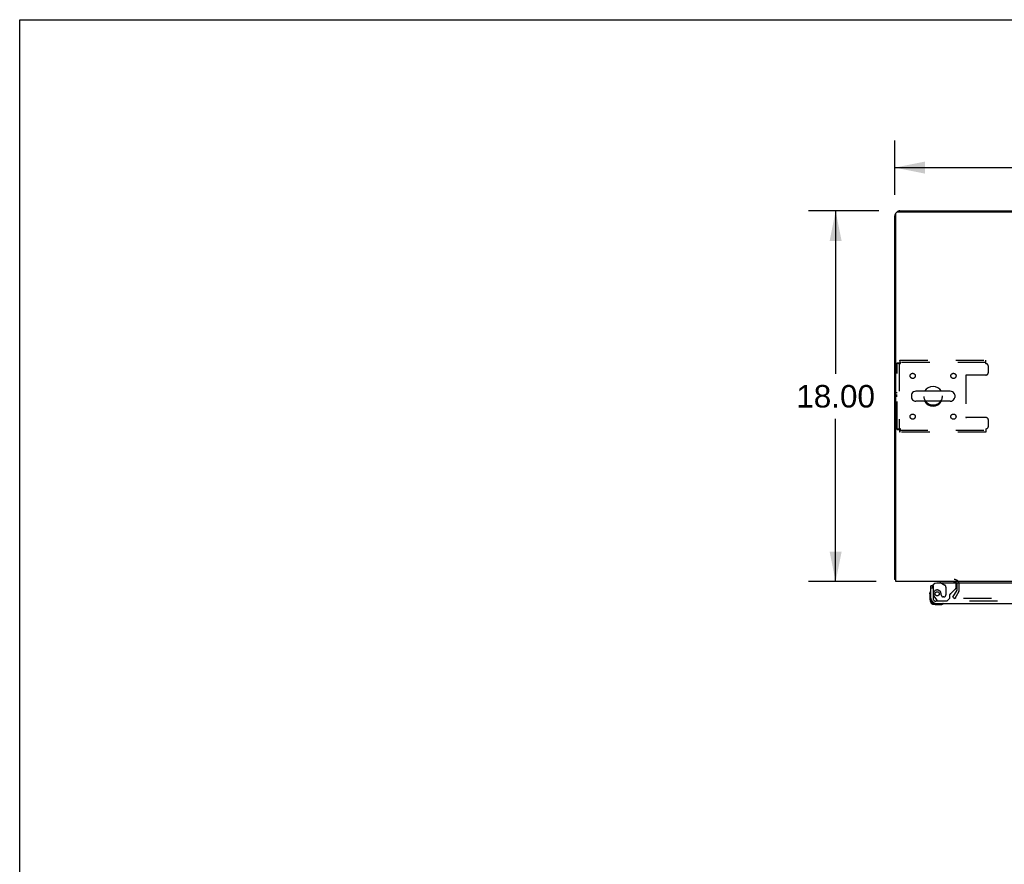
# Model space of a CAD drawing. Header units: inches. Extents: x 0 to 248, y 0 to 160.
# Tile 7 of 68: x 0 to 48, y 119 to 160. Entities that reach past the tile are written whole.
import ezdxf

# ---------------------------------------------------------------- set-up
doc = ezdxf.new("R2010")
doc.units = ezdxf.units.IN
doc.header["$LTSCALE"] = 13.627625
doc.header["$MEASUREMENT"] = 0
doc.linetypes.add('HIDDEN', pattern=[0.2, 0.1, -0.1])
doc.layers.get('0').update_dxf_attribs({"linetype": 'CONTINUOUS'})
for name, color, linetype in [('DEFAULT_2', 8, 'HIDDEN'), ('DIMENSIONS', 7, 'CONTINUOUS'), ('LEFTHAND_DOOR_ASSEMBLY', 7, 'CONTINUOUS'), ('WITNESSMARKS', 7, 'CONTINUOUS')]:
    doc.layers.add(name, color=color, linetype=linetype)
doc.styles.get("Standard").update_dxf_attribs({"font": 'arial.ttf'})
doc.dimstyles.new('DIMSTYLE_1', dxfattribs={"dimtxt": 1.093125, "dimasz": 1.4575, "dimexe": 0.09, "dimexo": 0.07, "dimgap": 0.0375, "dimtad": 0, "dimtih": 1, "dimtoh": 1, "dimzin": 4, "dimdsep": 46, "dimtxsty": 'Standard', "dimblk": '_FILLED', "dimblk1": '_FILLED', "dimblk2": '_FILLED', "dimcen": 0.09, "dimadec": 3, "dimazin": 1, "dimtfac": 1, "dimtdec": 3, "dimtofl": 0, "dimtmove": 0, "dimatfit": 3, "dimldrblk": '_FILLED', "dimfxl": 0, "dimtolj": 1, "dimtzin": 4, "dimarcsym": 0})

# ---------------------------------------------------------------- blocks, each defined once
blk = doc.blocks.new('_FILLED')
at = {"color": 0, "linetype": 'ByBlock'}
blk.add_solid([(0, 0), (-1, 0.2), (-1, -0.2)], dxfattribs=at)
blk = doc.blocks.new('*D1')
at = {"layer": 'DIMENSIONS', "color": 2, "linetype": 'Continuous'}
for p, q in [((42.519, 151.814), (42.519, 154.456)), ((120.269, 151.814), (120.269, 154.456)), ((42.519, 153.144), (78.938, 153.144)), ((120.269, 153.144), (83.85, 153.144))]:
    blk.add_line(p, q, dxfattribs=at)
at = {"layer": 'DIMENSIONS', "color": 2, "linetype": 'Continuous', "xscale": 1.4575, "yscale": 1.4575, "zscale": 1.4575, "rotation": 180}
blk.add_blockref('_FILLED', (42.519, 153.144), dxfattribs=at)
at = {"layer": 'DIMENSIONS', "color": 2, "linetype": 'Continuous', "xscale": 1.4575, "yscale": 1.4575, "zscale": 1.4575}
blk.add_blockref('_FILLED', (120.269, 153.144), dxfattribs=at)
at = {"layer": 'DIMENSIONS', "color": 2, "linetype": 'Continuous', "insert": (81.394, 153.69), "char_height": 1.0931, "width": 3.81984, "attachment_point": 2, "line_spacing_factor": 0.9}
blk.add_mtext('77.75', dxfattribs=at)
blk = doc.blocks.new('*D7')
at = {"layer": 'DIMENSIONS', "color": 2, "linetype": 'Continuous'}
for p, q in [((41.745, 151.04), (38.328, 151.04)), ((39.639, 151.04), (39.639, 143.133)), ((39.639, 133.04), (39.639, 140.947)), ((41.611, 133.04), (38.328, 133.04))]:
    blk.add_line(p, q, dxfattribs=at)
at = {"layer": 'DIMENSIONS', "color": 2, "linetype": 'Continuous', "xscale": 1.4575, "yscale": 1.4575, "zscale": 1.4575}
for p, rotation in [((39.639, 151.04), 90), ((39.639, 133.04), 270)]:
    blk.add_blockref('_FILLED', p, dxfattribs=dict(at, rotation=rotation))
at = {"layer": 'DIMENSIONS', "color": 2, "linetype": 'Continuous', "insert": (39.639, 142.587), "char_height": 1.0931, "width": 3.81984, "attachment_point": 2, "line_spacing_factor": 0.9}
blk.add_mtext('18.00', dxfattribs=at)

msp = doc.modelspace()

# ---------------------------------------------------------------- linework, layer by layer
at = {"color": 7, "linetype": 'Continuous'}
for p, q in [((0, 0), (0, 160.325)), ((0, 160.325), (247.775, 160.325)), ((43.319, 142.104), (43.319, 141.976)), ((45.204, 142.282), (43.541, 142.282)), ((45.427, 142.104), (45.427, 141.976)), ((45.204, 141.799), (43.541, 141.799)), ((42.571, 133.144), (42.519, 133.144))]:
    msp.add_line(p, q, dxfattribs=at)
at = {"color": 3, "linetype": 'Continuous'}
for p, q in [((42.519, 133.144), (42.519, 150.794)), ((42.571, 133.04), (42.571, 150.928)), ((42.631, 150.988), (120.157, 150.988)), ((42.765, 151.04), (50.019, 151.04)), ((120.217, 133.04), (42.571, 133.04))]:
    msp.add_line(p, q, dxfattribs=at)
for points in [[(42.546, 133.13), (42.543, 133.131), (42.54, 133.131), (42.537, 133.132), (42.534, 133.133), (42.532, 133.134), (42.529, 133.134), (42.527, 133.135), (42.525, 133.136), (42.523, 133.137), (42.522, 133.138), (42.521, 133.139), (42.52, 133.14), (42.519, 133.142), (42.519, 133.143), (42.519, 133.144)], [(42.571, 133.124), (42.569, 133.125), (42.565, 133.126), (42.561, 133.127), (42.557, 133.128), (42.554, 133.129), (42.546, 133.13)]]:
    msp.add_lwpolyline(points, dxfattribs=at)
for centre, radius, start, end in [((42.765, 150.794), 0.246, 140.5376, 180), ((42.631, 150.928), 0.06, 90, 180), ((42.765, 150.794), 0.246, 90, 129.4616), ((45.397, 132.898), 0.142, 26.4775, 90)]:
    msp.add_arc(centre, radius, start, end, dxfattribs=at)
at = {"color": 7, "linetype": 'Continuous'}
for centre, radius, start, end in [((43.444, 142.104), 0.125, 146.8152, 180), ((43.541, 142.04), 0.241, 90, 146.8152), ((44.373, 142.04), 0.475, 30.5571, 149.4429), ((45.204, 142.04), 0.241, 33.1848, 90), ((45.302, 142.104), 0.125, 0, 33.1848), ((43.444, 141.976), 0.125, 180, 213.1848), ((43.541, 142.04), 0.241, 213.1848, 270), ((44.373, 142.04), 0.475, 210.5571, 329.4429), ((45.204, 142.04), 0.241, 270, 326.8152), ((45.302, 141.976), 0.125, 326.8152, 360)]:
    msp.add_arc(centre, radius, start, end, dxfattribs=at)
at = {"layer": 'DEFAULT_2', "color": 8, "linetype": 'HIDDEN'}
for p, q in [((42.623, 140.424), (42.623, 143.656)), ((42.623, 143.656), (42.727, 143.656)), ((42.727, 143.656), (42.727, 140.424)), ((42.757, 143.79), (42.757, 143.686)), ((42.757, 143.79), (46.935, 143.79)), ((46.935, 143.686), (42.757, 143.686)), ((46.935, 143.623), (46.935, 143.79)), ((45.96, 143.041), (45.96, 141.039)), ((46.935, 143.071), (45.99, 143.071)), ((47.06, 143.196), (47.06, 143.498)), ((46.935, 141.009), (45.99, 141.009)), ((47.06, 140.582), (47.06, 140.884)), ((42.623, 140.424), (42.727, 140.424)), ((42.757, 140.29), (42.757, 140.394)), ((42.757, 140.394), (46.935, 140.394)), ((46.935, 140.29), (42.757, 140.29)), ((46.935, 140.457), (46.935, 140.29)), ((45.339, 132.28), (45.536, 132.619)), ((45.626, 132.567), (45.429, 132.228)), ((45.54, 132.636), (45.54, 132.898)), ((45.644, 132.636), (45.644, 132.898)), ((45.339, 132.28), (45.429, 132.228)), ((79.925, 132.228), (45.476, 132.228))]:
    msp.add_line(p, q, dxfattribs=at)
for points in [[(42.623, 143.656), (42.624, 143.654), (42.627, 143.652), (42.632, 143.649), (42.64, 143.647), (42.649, 143.644), (42.659, 143.642), (42.672, 143.64), (42.686, 143.637), (42.701, 143.635), (42.718, 143.633), (42.735, 143.63), (42.753, 143.628), (42.771, 143.626), (42.79, 143.623)], [(42.727, 143.656), (42.727, 143.654), (42.729, 143.652), (42.731, 143.649), (42.733, 143.647), (42.737, 143.644), (42.741, 143.642), (42.745, 143.64), (42.751, 143.637), (42.756, 143.635), (42.763, 143.633), (42.769, 143.63), (42.776, 143.628), (42.783, 143.626), (42.79, 143.623)], [(42.79, 143.623), (42.788, 143.642), (42.785, 143.66), (42.783, 143.678), (42.781, 143.696), (42.778, 143.712), (42.776, 143.727), (42.773, 143.741), (42.771, 143.754), (42.769, 143.765), (42.766, 143.774), (42.764, 143.781), (42.762, 143.786), (42.759, 143.789), (42.757, 143.79)], [(42.79, 143.623), (42.788, 143.63), (42.785, 143.637), (42.783, 143.644), (42.781, 143.651), (42.778, 143.657), (42.776, 143.663), (42.773, 143.668), (42.771, 143.672), (42.769, 143.677), (42.766, 143.68), (42.764, 143.683), (42.762, 143.685), (42.759, 143.686), (42.757, 143.686)], [(42.79, 140.457), (42.771, 140.455), (42.753, 140.453), (42.735, 140.45), (42.718, 140.448), (42.701, 140.445), (42.686, 140.443), (42.672, 140.441), (42.659, 140.438), (42.649, 140.436), (42.64, 140.434), (42.632, 140.431), (42.627, 140.429), (42.624, 140.427), (42.623, 140.424)], [(42.79, 140.457), (42.783, 140.455), (42.776, 140.453), (42.769, 140.45), (42.763, 140.448), (42.756, 140.445), (42.751, 140.443), (42.745, 140.441), (42.741, 140.438), (42.737, 140.436), (42.733, 140.434), (42.731, 140.431), (42.729, 140.429), (42.727, 140.427), (42.727, 140.424)], [(42.757, 140.29), (42.759, 140.291), (42.762, 140.294), (42.764, 140.3), (42.766, 140.307), (42.769, 140.316), (42.771, 140.327), (42.773, 140.339), (42.776, 140.353), (42.778, 140.368), (42.781, 140.385), (42.783, 140.402), (42.785, 140.42), (42.788, 140.439), (42.79, 140.457)], [(42.757, 140.394), (42.759, 140.395), (42.762, 140.396), (42.764, 140.398), (42.766, 140.4), (42.769, 140.404), (42.771, 140.408), (42.773, 140.413), (42.776, 140.418), (42.778, 140.424), (42.781, 140.43), (42.783, 140.436), (42.785, 140.443), (42.788, 140.45), (42.79, 140.457)], [(45.458, 132.253), (45.457, 132.251), (45.456, 132.249), (45.456, 132.247), (45.456, 132.245), (45.456, 132.245)], [(45.456, 132.245), (45.456, 132.243), (45.456, 132.241), (45.457, 132.239), (45.457, 132.238), (45.459, 132.236), (45.46, 132.234), (45.461, 132.233), (45.463, 132.232), (45.465, 132.23), (45.467, 132.229), (45.469, 132.229)], [(45.476, 132.228), (45.473, 132.228), (45.471, 132.228), (45.469, 132.229)]]:
    msp.add_lwpolyline(points, dxfattribs=at)
for centre, radius in [((43.383, 143.03), 0.125), ((45.363, 143.03), 0.125), ((44.373, 142.04), 0.438), ((43.383, 141.051), 0.125), ((45.363, 141.051), 0.125)]:
    msp.add_circle(centre, radius, dxfattribs=at)
for centre, radius, start, end in [((46.935, 143.498), 0.125, 0, 90), ((45.99, 143.041), 0.03, 90, 180), ((46.935, 143.196), 0.125, 270, 360), ((45.99, 141.039), 0.03, 180, 270), ((46.935, 140.884), 0.125, 0, 90), ((46.935, 140.582), 0.125, 270, 360), ((45.397, 132.898), 0.246, 0, 90), ((45.397, 132.898), 0.142, 0, 26.4775), ((45.507, 132.636), 0.033, 330, 360), ((45.507, 132.636), 0.137, 330, 360)]:
    msp.add_arc(centre, radius, start, end, dxfattribs=at)
at = {"layer": 'LEFTHAND_DOOR_ASSEMBLY', "color": 7, "linetype": 'Continuous'}
for p, q in [((44.711, 133.04), (44.711, 133.001)), ((44.711, 133.001), (44.78, 132.961)), ((44.344, 132.836), (44.269, 132.836)), ((44.209, 132.442), (44.212, 132.48)), ((44.209, 132.442), (44.209, 132.185)), ((44.269, 132.229), (44.269, 132.185)), ((44.472, 131.982), (44.515, 131.982)), ((44.472, 131.922), (44.728, 131.922))]:
    msp.add_line(p, q, dxfattribs=at)
at = {"layer": 'LEFTHAND_DOOR_ASSEMBLY', "color": 8, "linetype": 'HIDDEN'}
for p, q in [((45.341, 133.04), (44.711, 133.04)), ((44.373, 132.836), (44.344, 132.836)), ((44.373, 132.836), (44.373, 132.229)), ((44.78, 132.961), (44.949, 132.863)), ((44.999, 132.777), (44.999, 132.397)), ((45.25, 132.471), (45.469, 132.69)), ((45.498, 132.761), (45.498, 132.883)), ((44.448, 132.285), (44.549, 132.141)), ((80.21, 132.086), (44.515, 132.086)), ((44.614, 132.107), (45.065, 132.107)), ((44.77, 132.397), (44.77, 132.386)), ((44.901, 132.299), (44.868, 132.299)), ((45.065, 132.107), (45.191, 132.233)), ((45.191, 132.233), (45.191, 132.412))]:
    msp.add_line(p, q, dxfattribs=at)
at = {"layer": 'LEFTHAND_DOOR_ASSEMBLY', "color": 3, "linetype": 'Continuous'}
for p, q in [((44.269, 132.229), (44.269, 132.836)), ((80.394, 132.961), (44.561, 132.961)), ((44.515, 131.982), (80.21, 131.982))]:
    msp.add_line(p, q, dxfattribs=at)
at = {"layer": 'LEFTHAND_DOOR_ASSEMBLY', "color": 8, "linetype": 'HIDDEN'}
msp.add_circle((44.573, 132.449), 0.101, dxfattribs=at)
at = {"layer": 'LEFTHAND_DOOR_ASSEMBLY', "color": 7, "linetype": 'Continuous'}
for centre, radius, start, end in [((45.341, 132.883), 0.157, 29.8303, 90), ((44.459, 132.442), 0.25, 149.1101, 180), ((44.257, 132.562), 0.015, 96.3796, 149.1101), ((44.254, 132.562), 0.015, 0, 83.6204), ((44.472, 132.185), 0.263, 180, 270), ((44.472, 132.185), 0.203, 180, 270), ((44.728, 132.172), 0.25, 270, 300.8899), ((44.849, 131.967), 0.015, 6.3796, 90), ((44.849, 131.971), 0.015, 300.8899, 353.6204)]:
    msp.add_arc(centre, radius, start, end, dxfattribs=at)
at = {"layer": 'LEFTHAND_DOOR_ASSEMBLY', "color": 3, "linetype": 'Continuous'}
for centre, radius, start, end in [((44.561, 132.711), 0.25, 90, 180), ((44.515, 132.229), 0.246, 180, 270)]:
    msp.add_arc(centre, radius, start, end, dxfattribs=at)
at = {"layer": 'LEFTHAND_DOOR_ASSEMBLY', "color": 8, "linetype": 'HIDDEN'}
for centre, radius, start, end in [((44.573, 132.449), 0.187, 17.8482, 196.8439), ((44.377, 132.386), 0.393, 1.6599, 17.9298), ((44.899, 132.777), 0.1, 0, 59.908), ((45.398, 132.761), 0.1, 315, 360), ((45.341, 132.883), 0.157, 0, 29.8303), ((44.515, 132.229), 0.142, 180, 270), ((44.763, 132.507), 0.386, 196.8439, 215.1), ((44.614, 132.186), 0.079, 215.1, 270), ((44.868, 132.397), 0.098, 180, 270), ((44.901, 132.397), 0.098, 270, 360), ((45.23, 132.412), 0.039, 111.6096, 180), ((45.179, 132.541), 0.1, 291.6096, 315)]:
    msp.add_arc(centre, radius, start, end, dxfattribs=at)
at = {"layer": 'WITNESSMARKS', "color": 40, "linetype": 'Continuous'}
for p, q in [((42.571, 142.228), (42.633, 142.228)), ((42.571, 142.103), (42.633, 142.103)), ((42.571, 142.04), (42.633, 142.04))]:
    msp.add_line(p, q, dxfattribs=at)

# ---------------------------------------------------------------- dimensions: what is measured, and where the dimension line sits
at = {"layer": 'DIMENSIONS', "color": 2, "linetype": 'Continuous'}
for base, p1, p2, angle, picture, middle in [((42.519, 153.144), (120.269, 151.744), (42.519, 151.744), 180, '*D1', (81.398, 153.13)), ((39.639, 133.04), (41.815, 151.04), (41.681, 133.04), 270, '*D7', (39.686, 142.034))]:
    dim = msp.add_linear_dim(base=base, p1=p1, p2=p2, angle=angle, dimstyle='DIMSTYLE_1', dxfattribs=at)
    dim.commit()
    dim.dimension.update_dxf_attribs({"geometry": picture, "text_midpoint": middle, "dimtype": 160})

doc.saveas('drawing.dxf')
